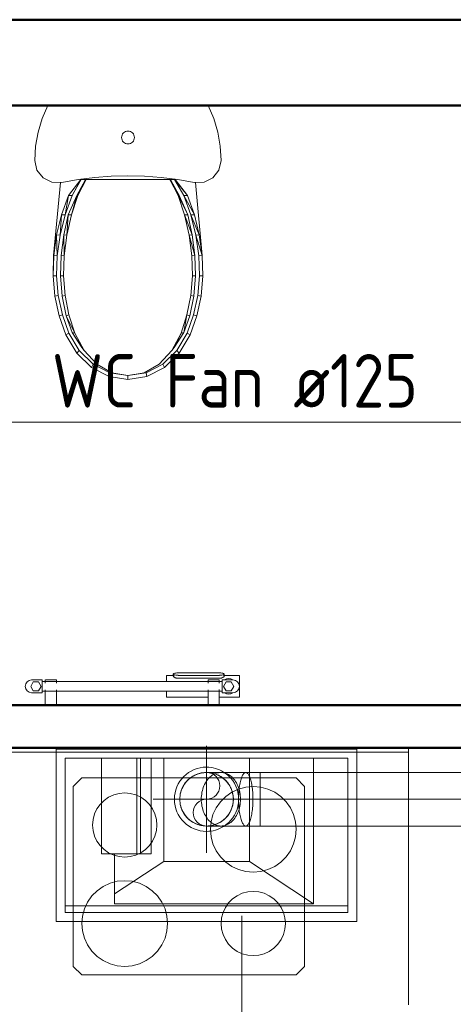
# Model space of a CAD drawing. Header units: millimetres. Extents: x 106 to 22495, y 2709 to 43185.
# Tile 68 of 76: x 17115 to 18128, y 40477 to 42776. Entities that reach past the tile are written whole.
import ezdxf

# ---------------------------------------------------------------- set-up
doc = ezdxf.new("R2010")
doc.units = ezdxf.units.MM
doc.linetypes.add('ADSK_Осевая', pattern=[700, 500, -100, 0, -100])
doc.linetypes.add('ADSK_Скрыто', pattern=[300, 150, -150])
for name, color, linetype, lineweight in [('A-DETL-____-HDLN', 90, 'ADSK_Скрыто', 9), ('A-WALL-____-MCUT', 113, 'Continuous', 50), ('A-WALL-____-OTLN', 113, 'Continuous', 20), ('I-FURN-____-MCUT', 30, 'Continuous', 9), ('I-FURN-____-OTLN', 30, 'Continuous', 20), ('M-EQPM-___-IDEN', 50, 'Continuous', 20), ('M-EQPM-____-OTLN', 50, 'Continuous', 20), ('M-HVAC-DUCT-CNTR', 70, 'ADSK_Осевая', 20), ('M-HVAC-DUCT-OTLN', 70, 'Continuous', 20)]:
    doc.layers.add(name, color=color, linetype=linetype, lineweight=lineweight)
doc.styles.add('GOST Common_1', font='GOST_Common.ttf', dxfattribs={"width": 0.9, "height": 125})

# ---------------------------------------------------------------- blocks, each defined once
blk = doc.blocks.new('Прямая форма - 83 new-611976-В_Этаж 03_Вентиляция')
at = {"layer": 'I-FURN-____-MCUT', "color": 133}
for p, q in [((0, -2142.9), (0, 0)), ((-10, -10), (-10, -2142.9)), ((-10, -2142.9), (0, -2142.9))]:
    blk.add_line(p, q, dxfattribs=at)
at = {"layer": 'I-FURN-____-OTLN', "color": 253}
for p, q in [((-510, -1360.7), (-530, -1380.7)), ((-510, -1360.7), (-530, -1380.7)), ((-90, -1360.7), (-510, -1360.7)), ((-90, -1360.7), (-510, -1360.7)), ((-70, -1380.7), (-90, -1360.7)), ((-70, -1380.7), (-90, -1360.7)), ((-530, -1380.7), (-530, -1880.7)), ((-530, -1380.7), (-530, -1880.7)), ((-460, -1394.1), (-474.3, -1404.1)), ((-444.2, -1386.7), (-460, -1394.1)), ((-427.4, -1382.2), (-444.2, -1386.7)), ((-410, -1380.7), (-427.4, -1382.2)), ((-392.6, -1382.2), (-410, -1380.7)), ((-375.8, -1386.7), (-392.6, -1382.2)), ((-360, -1394.1), (-375.8, -1386.7)), ((-345.7, -1404.1), (-360, -1394.1)), ((-70, -1880.7), (-70, -1380.7)), ((-70, -1880.7), (-70, -1380.7)), ((-486.6, -1416.4), (-496.6, -1430.7)), ((-474.3, -1404.1), (-486.6, -1416.4)), ((-333.4, -1416.4), (-345.7, -1404.1)), ((-323.4, -1430.7), (-333.4, -1416.4)), ((-228.2, -1423.3), (-237.5, -1432.5)), ((-217.5, -1415.8), (-228.2, -1423.3)), ((-205.7, -1410.2), (-217.5, -1415.8)), ((-193, -1406.8), (-205.7, -1410.2)), ((-180, -1405.7), (-193, -1406.8)), ((-167, -1406.8), (-180, -1405.7)), ((-154.3, -1410.2), (-167, -1406.8)), ((-142.5, -1415.8), (-154.3, -1410.2)), ((-131.8, -1423.3), (-142.5, -1415.8)), ((-122.5, -1432.5), (-131.8, -1423.3)), ((-504, -1446.5), (-508.5, -1463.3)), ((-496.6, -1430.7), (-504, -1446.5)), ((-316, -1446.5), (-323.4, -1430.7)), ((-311.5, -1463.3), (-316, -1446.5)), ((-245, -1443.2), (-250.5, -1455.1)), ((-237.5, -1432.5), (-245, -1443.2)), ((-115, -1443.2), (-122.5, -1432.5)), ((-109.5, -1455.1), (-115, -1443.2)), ((-508.5, -1463.3), (-510, -1480.7)), ((-310, -1480.7), (-311.5, -1463.3)), ((-253.9, -1467.7), (-255, -1480.7)), ((-250.5, -1455.1), (-253.9, -1467.7)), ((-106.1, -1467.7), (-109.5, -1455.1)), ((-105, -1480.7), (-106.1, -1467.7)), ((-510, -1480.7), (-508.5, -1498.1)), ((-311.5, -1498.1), (-310, -1480.7)), ((-255, -1480.7), (-253.9, -1493.7)), ((-253.9, -1493.7), (-250.5, -1506.4)), ((-109.5, -1506.4), (-106.1, -1493.7)), ((-106.1, -1493.7), (-105, -1480.7)), ((-508.5, -1498.1), (-504, -1514.9)), ((-504, -1514.9), (-496.6, -1530.7)), ((-323.4, -1530.7), (-316, -1514.9)), ((-316, -1514.9), (-311.5, -1498.1)), ((-250.5, -1506.4), (-245, -1518.2)), ((-115, -1518.2), (-109.5, -1506.4)), ((-496.6, -1530.7), (-486.6, -1545)), ((-333.4, -1545), (-323.4, -1530.7)), ((-245, -1518.2), (-237.5, -1528.9)), ((-237.5, -1528.9), (-228.2, -1538.2)), ((-228.2, -1538.2), (-217.5, -1545.7)), ((-142.5, -1545.7), (-131.8, -1538.2)), ((-131.8, -1538.2), (-122.5, -1528.9)), ((-122.5, -1528.9), (-115, -1518.2)), ((-486.6, -1545), (-474.3, -1557.3)), ((-474.3, -1557.3), (-460, -1567.3)), ((-360, -1567.3), (-345.7, -1557.3)), ((-345.7, -1557.3), (-333.4, -1545)), ((-217.5, -1545.7), (-205.7, -1551.2)), ((-205.7, -1551.2), (-193, -1554.6)), ((-193, -1554.6), (-180, -1555.7)), ((-180, -1555.7), (-167, -1554.6)), ((-167, -1554.6), (-154.3, -1551.2)), ((-154.3, -1551.2), (-142.5, -1545.7)), ((-460, -1567.3), (-444.2, -1574.7)), ((-444.2, -1574.7), (-427.4, -1579.2)), ((-427.4, -1579.2), (-410, -1580.7)), ((-410, -1580.7), (-392.6, -1579.2)), ((-392.6, -1579.2), (-375.8, -1574.7)), ((-375.8, -1574.7), (-360, -1567.3)), ((-240, -1694.1), (-254.3, -1704.1)), ((-224.2, -1686.7), (-240, -1694.1)), ((-207.4, -1682.2), (-224.2, -1686.7)), ((-190, -1680.7), (-207.4, -1682.2)), ((-172.6, -1682.2), (-190, -1680.7)), ((-155.8, -1686.7), (-172.6, -1682.2)), ((-140, -1694.1), (-155.8, -1686.7)), ((-125.7, -1704.1), (-140, -1694.1)), ((-458.2, -1723.3), (-467.5, -1732.5)), ((-447.5, -1715.8), (-458.2, -1723.3)), ((-435.7, -1710.2), (-447.5, -1715.8)), ((-423, -1706.8), (-435.7, -1710.2)), ((-410, -1705.7), (-423, -1706.8)), ((-397, -1706.8), (-410, -1705.7)), ((-384.3, -1710.2), (-397, -1706.8)), ((-372.5, -1715.8), (-384.3, -1710.2)), ((-361.8, -1723.3), (-372.5, -1715.8)), ((-352.5, -1732.5), (-361.8, -1723.3)), ((-266.6, -1716.4), (-276.6, -1730.7)), ((-254.3, -1704.1), (-266.6, -1716.4)), ((-113.4, -1716.4), (-125.7, -1704.1)), ((-103.4, -1730.7), (-113.4, -1716.4)), ((-475, -1743.2), (-480.5, -1755.1)), ((-467.5, -1732.5), (-475, -1743.2)), ((-345, -1743.2), (-352.5, -1732.5)), ((-339.5, -1755.1), (-345, -1743.2)), ((-284, -1746.5), (-288.5, -1763.3)), ((-276.6, -1730.7), (-284, -1746.5)), ((-96, -1746.5), (-103.4, -1730.7)), ((-91.5, -1763.3), (-96, -1746.5)), ((-483.9, -1767.7), (-485, -1780.7)), ((-480.5, -1755.1), (-483.9, -1767.7)), ((-336.1, -1767.7), (-339.5, -1755.1)), ((-335, -1780.7), (-336.1, -1767.7)), ((-288.5, -1763.3), (-290, -1780.7)), ((-90, -1780.7), (-91.5, -1763.3)), ((-485, -1780.7), (-483.9, -1793.7)), ((-336.1, -1793.7), (-335, -1780.7)), ((-290, -1780.7), (-288.5, -1798.1)), ((-91.5, -1798.1), (-90, -1780.7)), ((-483.9, -1793.7), (-480.5, -1806.4)), ((-480.5, -1806.4), (-475, -1818.2)), ((-345, -1818.2), (-339.5, -1806.4)), ((-339.5, -1806.4), (-336.1, -1793.7)), ((-288.5, -1798.1), (-284, -1814.9)), ((-284, -1814.9), (-276.6, -1830.7)), ((-103.4, -1830.7), (-96, -1814.9)), ((-96, -1814.9), (-91.5, -1798.1)), ((-475, -1818.2), (-467.5, -1828.9)), ((-467.5, -1828.9), (-458.2, -1838.2)), ((-458.2, -1838.2), (-447.5, -1845.7)), ((-372.5, -1845.7), (-361.8, -1838.2)), ((-361.8, -1838.2), (-352.5, -1828.9)), ((-352.5, -1828.9), (-345, -1818.2)), ((-276.6, -1830.7), (-266.6, -1845)), ((-113.4, -1845), (-103.4, -1830.7)), ((-447.5, -1845.7), (-435.7, -1851.2)), ((-435.7, -1851.2), (-423, -1854.6)), ((-423, -1854.6), (-410, -1855.7)), ((-410, -1855.7), (-397, -1854.6)), ((-397, -1854.6), (-384.3, -1851.2)), ((-384.3, -1851.2), (-372.5, -1845.7)), ((-266.6, -1845), (-254.3, -1857.3)), ((-254.3, -1857.3), (-240, -1867.3)), ((-140, -1867.3), (-125.7, -1857.3)), ((-125.7, -1857.3), (-113.4, -1845)), ((-530, -1880.7), (-510, -1900.7)), ((-530, -1880.7), (-510, -1900.7)), ((-240, -1867.3), (-224.2, -1874.7)), ((-224.2, -1874.7), (-207.4, -1879.2)), ((-207.4, -1879.2), (-190, -1880.7)), ((-190, -1880.7), (-172.6, -1879.2)), ((-172.6, -1879.2), (-155.8, -1874.7)), ((-155.8, -1874.7), (-140, -1867.3)), ((-70, -1880.7), (-90, -1900.7)), ((-90, -1900.7), (-70, -1880.7)), ((-90, -1900.7), (-510, -1900.7)), ((-510, -1900.7), (-90, -1900.7)), ((-10, -2142.9), (-600, -2142.9))]:
    blk.add_line(p, q, dxfattribs=at)
blk = doc.blocks.new('Прямая форма - FU - 053-611977-В_Этаж 03_Вентиляция')
blk.add_blockref('Прямая форма - 83 new-611976-В_Этаж 03_Вентиляция', (0, 0))
blk = doc.blocks.new('Прямая форма - 83 new-612000-В_Этаж 03_Вентиляция')
at = {"layer": 'A-WALL-____-MCUT', "color": 9}
for p, q in [((7550, 0), (6950, 0)), ((9000, 0), (7550, 0)), ((6950, -200), (7550, -200)), ((7550, -200), (9000, -200))]:
    blk.add_line(p, q, dxfattribs=at)
blk = doc.blocks.new('Прямая форма - SW - 005-612001-В_Этаж 03_Вентиляция')
blk.add_blockref('Прямая форма - 83 new-612000-В_Этаж 03_Вентиляция', (0, 0))
blk = doc.blocks.new('Прямая форма - 83 new-608817-В_Этаж 03_Вентиляция')
at = {"layer": 'M-EQPM-____-OTLN', "color": 253}
for p, q in [((200.1, -30.5), (186.8, 0)), ((-186.8, 0), (-200.1, -30.5)), ((-200.1, -30.5), (-209.7, -62.4)), ((209.7, -62.4), (200.1, -30.5)), ((-209.7, -62.4), (-215.5, -95.2)), ((-13.9, -69.2), (-12.5, -66.6)), ((-12.5, -66.6), (-10.6, -64.4)), ((-10.6, -64.4), (-8.3, -62.5)), ((-8.3, -62.5), (-5.7, -61.1)), ((-5.7, -61.1), (-2.9, -60.3)), ((-2.9, -60.3), (0, -60)), ((0, -60), (2.9, -60.3)), ((2.9, -60.3), (5.7, -61.1)), ((5.7, -61.1), (8.3, -62.5)), ((8.3, -62.5), (10.6, -64.4)), ((10.6, -64.4), (12.5, -66.6)), ((12.5, -66.6), (13.9, -69.2)), ((215.5, -95.2), (209.7, -62.4)), ((-15, -75), (-14.7, -72.1)), ((-14.7, -77.9), (-15, -75)), ((-14.7, -72.1), (-13.9, -69.2)), ((-13.9, -80.7), (-14.7, -77.9)), ((-12.5, -83.3), (-13.9, -80.7)), ((-10.6, -85.6), (-12.5, -83.3)), ((-8.3, -87.4), (-10.6, -85.6)), ((-5.7, -88.8), (-8.3, -87.4)), ((-2.9, -89.7), (-5.7, -88.8)), ((0, -90), (-2.9, -89.7)), ((2.9, -89.7), (0, -90)), ((5.7, -88.8), (2.9, -89.7)), ((8.3, -87.4), (5.7, -88.8)), ((10.6, -85.6), (8.3, -87.4)), ((12.5, -83.3), (10.6, -85.6)), ((13.9, -80.7), (12.5, -83.3)), ((13.9, -69.2), (14.7, -72.1)), ((14.7, -77.9), (13.9, -80.7)), ((14.7, -72.1), (15, -75)), ((15, -75), (14.7, -77.9)), ((-215.5, -95.2), (-217.5, -128.5)), ((217.5, -128.5), (215.5, -95.2)), ((-217.5, -128.5), (-212.4, -151)), ((212.4, -151), (217.5, -128.5)), ((-212.4, -151), (-198.2, -169.1)), ((198.2, -169.1), (212.4, -151)), ((-198.2, -169.1), (-177.6, -179.5)), ((-177.6, -179.5), (-154.5, -180)), ((-157.8, -179.9), (-173.5, -350.4)), ((-154.5, -180), (-116.2, -173.2)), ((-138.7, -210.1), (-110.2, -172.9)), ((-130.1, -210.2), (-110.2, -172.9)), ((-108.9, -172.9), (-130.1, -210.2)), ((-119.6, -210.1), (-99.2, -172.9)), ((-117.1, -210.2), (-99.2, -172.9)), ((-98, -172.9), (-117.1, -210.2)), ((-116.2, -173.2), (-77.6, -168.3)), ((-110.2, -172.9), (-108.9, -172.9)), ((-108.9, -172.9), (-99.2, -172.9)), ((-99.2, -172.9), (-98, -172.9)), ((-98, -172.9), (98, -172.9)), ((-77.6, -168.3), (-38.9, -165.4)), ((-38.9, -165.4), (0, -164.4)), ((38.9, -165.4), (0, -164.4)), ((77.6, -168.3), (38.9, -165.4)), ((77.6, -168.3), (116.2, -173.2)), ((98, -172.9), (99.2, -172.9)), ((98, -172.9), (119.6, -210.1)), ((117.1, -210.2), (98, -172.9)), ((99.2, -172.9), (108.9, -172.9)), ((99.2, -172.9), (119.6, -210.1)), ((108.9, -172.9), (110.2, -172.9)), ((108.9, -172.9), (138.7, -210.1)), ((130.1, -210.2), (108.9, -172.9)), ((110.2, -172.9), (138.7, -210.1)), ((116.2, -173.2), (154.5, -180)), ((154.5, -180), (177.6, -179.5)), ((173.5, -350.4), (157.8, -179.9)), ((177.6, -179.5), (198.2, -169.1)), ((-154.9, -255.3), (-138.7, -210.1)), ((-146.7, -255.5), (-138.7, -210.1)), ((-130.1, -210.2), (-146.7, -255.5)), ((-139.4, -255.3), (-119.6, -210.1)), ((-138.7, -210.1), (-130.1, -210.2)), ((-132, -255.5), (-119.6, -210.1)), ((-117.1, -210.2), (-132, -255.5)), ((-119.6, -210.1), (-117.1, -210.2)), ((119.6, -210.1), (117.1, -210.2)), ((117.1, -210.2), (139.4, -255.3)), ((132, -255.5), (117.1, -210.2)), ((119.6, -210.1), (139.4, -255.3)), ((138.7, -210.1), (130.1, -210.2)), ((130.1, -210.2), (154.9, -255.3)), ((146.7, -255.5), (130.1, -210.2)), ((138.7, -210.1), (154.9, -255.3)), ((-166.5, -302.2), (-154.9, -255.3)), ((-158.6, -302.8), (-154.9, -255.3)), ((-146.7, -255.5), (-158.6, -302.8)), ((-154.9, -255.3), (-146.7, -255.5)), ((-149.8, -302.2), (-139.4, -255.3)), ((-142.7, -302.8), (-139.4, -255.3)), ((-132, -255.5), (-142.7, -302.8)), ((-139.4, -255.3), (-132, -255.5)), ((139.4, -255.3), (132, -255.5)), ((132, -255.5), (149.8, -302.2)), ((142.7, -302.8), (132, -255.5)), ((139.4, -255.3), (149.8, -302.2)), ((154.9, -255.3), (146.7, -255.5)), ((146.7, -255.5), (166.5, -302.2)), ((158.6, -302.8), (146.7, -255.5)), ((154.9, -255.3), (166.5, -302.2)), ((-173.3, -350.4), (-166.5, -302.2)), ((-165.6, -351.3), (-166.5, -302.2)), ((-166.5, -302.2), (-158.6, -302.8)), ((-158.6, -302.8), (-165.6, -351.3)), ((-156, -350.4), (-149.8, -302.2)), ((-149, -351.3), (-149.8, -302.2)), ((-149.8, -302.2), (-142.7, -302.8)), ((-142.7, -302.8), (-149, -351.3)), ((149.8, -302.2), (142.7, -302.8)), ((142.7, -302.8), (156, -350.4)), ((149, -351.3), (142.7, -302.8)), ((149.8, -302.2), (156, -350.4)), ((166.5, -302.2), (158.6, -302.8)), ((158.6, -302.8), (173.3, -350.4)), ((165.6, -351.3), (158.6, -302.8)), ((166.5, -302.2), (173.3, -350.4)), ((-175, -398.1), (-173.5, -350.4)), ((-174.8, -398.1), (-173.3, -350.4)), ((-173.3, -350.4), (-165.6, -351.3)), ((-165.6, -351.3), (-167, -397.7)), ((-157.3, -398.1), (-156, -350.4)), ((-156, -350.4), (-149, -351.3)), ((-149, -351.3), (-150.3, -397.7)), ((156, -350.4), (149, -351.3)), ((150.3, -397.7), (149, -351.3)), ((156, -350.4), (157.3, -398.1)), ((173.3, -350.4), (165.6, -351.3)), ((167, -397.7), (165.6, -351.3)), ((173.3, -350.4), (174.8, -398.1)), ((175, -398.1), (173.5, -350.4)), ((-170.7, -445.5), (-175, -398.1)), ((-167, -397.7), (-174.8, -398.1)), ((-170.5, -445.5), (-174.8, -398.1)), ((-162.8, -443.9), (-167, -397.7)), ((-150.3, -397.7), (-157.3, -398.1)), ((-153.4, -445.5), (-157.3, -398.1)), ((-146.5, -443.9), (-150.3, -397.7)), ((150.3, -397.7), (146.5, -443.9)), ((157.3, -398.1), (150.3, -397.7)), ((157.3, -398.1), (153.4, -445.5)), ((167, -397.7), (162.8, -443.9)), ((174.8, -398.1), (167, -397.7)), ((174.8, -398.1), (170.5, -445.5)), ((170.7, -445.5), (175, -398.1)), ((-170.7, -445.5), (-160.6, -491.7)), ((-170.5, -445.5), (-162.8, -443.9)), ((-160.4, -491.7), (-170.5, -445.5)), ((-153, -488.9), (-162.8, -443.9)), ((-153.4, -445.5), (-146.5, -443.9)), ((-144.4, -491.7), (-153.4, -445.5)), ((-146.5, -443.9), (-137.7, -488.9)), ((137.7, -488.9), (146.5, -443.9)), ((153.4, -445.5), (144.4, -491.7)), ((146.5, -443.9), (153.4, -445.5)), ((153, -488.9), (162.8, -443.9)), ((170.5, -445.5), (160.4, -491.7)), ((160.6, -491.7), (170.7, -445.5)), ((162.8, -443.9), (170.5, -445.5)), ((-160.6, -491.7), (-144.9, -535.9)), ((-160.4, -491.7), (-153, -488.9)), ((-144.8, -535.9), (-160.4, -491.7)), ((-137.8, -531.8), (-153, -488.9)), ((-144.4, -491.7), (-137.7, -488.9)), ((-130.3, -530.2), (-144.4, -491.7)), ((-124, -531.8), (-144.4, -491.7)), ((-137.7, -488.9), (-124, -531.8)), ((124, -531.8), (137.7, -488.9)), ((137.7, -488.9), (130.3, -530.2)), ((144.4, -491.7), (130.3, -530.2)), ((144.4, -491.7), (137.7, -488.9)), ((153, -488.9), (137.8, -531.8)), ((160.4, -491.7), (144.8, -535.9)), ((144.9, -535.9), (160.6, -491.7)), ((160.4, -491.7), (153, -488.9)), ((-144.9, -535.9), (-119.7, -578.7)), ((-144.8, -535.9), (-137.8, -531.8)), ((-119.6, -578.7), (-144.8, -535.9)), ((-113.8, -572.6), (-137.8, -531.8)), ((-107.6, -565), (-130.3, -530.2)), ((-102.4, -572.6), (-130.3, -530.2)), ((-130.3, -530.2), (-124, -531.8)), ((-124, -531.8), (-102.4, -572.6)), ((102.4, -572.6), (124, -531.8)), ((130.3, -530.2), (107.6, -565)), ((124, -531.8), (107.6, -565)), ((113.8, -572.6), (137.8, -531.8)), ((144.8, -535.9), (119.6, -578.7)), ((119.7, -578.7), (144.9, -535.9)), ((130.3, -530.2), (124, -531.8)), ((137.8, -531.8), (144.8, -535.9)), ((-119.6, -578.7), (-113.8, -572.6)), ((-81.1, -604.2), (-113.8, -572.6)), ((-102.4, -572.6), (-107.6, -565)), ((-73, -604.2), (-102.4, -572.6)), ((73, -604.2), (102.4, -572.6)), ((81.1, -604.2), (113.8, -572.6)), ((107.6, -565), (102.4, -572.6)), ((119.6, -578.7), (113.8, -572.6)), ((-119.7, -578.7), (-85.3, -611.8)), ((-85.2, -611.8), (-119.6, -578.7)), ((119.6, -578.7), (85.2, -611.8)), ((85.3, -611.8), (119.7, -578.7)), ((-85.3, -611.8), (-44.3, -632.8)), ((-85.2, -611.8), (-81.1, -604.2)), ((-44.3, -632.8), (-85.2, -611.8)), ((-42.2, -624.1), (-81.1, -604.2)), ((-37.9, -624.1), (-73, -604.2)), ((37.9, -624.1), (73, -604.2)), ((42.2, -624.1), (81.1, -604.2)), ((85.2, -611.8), (44.3, -632.8)), ((44.3, -632.8), (85.3, -611.8)), ((85.2, -611.8), (81.1, -604.2)), ((-44.3, -632.8), (-42.2, -624.1)), ((0, -640), (-44.3, -632.8)), ((-44.3, -632.8), (0, -640)), ((0, -631), (-42.2, -624.1)), ((-37.9, -624.1), (0, -631)), ((42.2, -624.1), (0, -631)), ((0, -631), (37.9, -624.1)), ((0, -640), (0, -631)), ((44.3, -632.8), (0, -640)), ((0, -640), (44.3, -632.8)), ((44.3, -632.8), (42.2, -624.1))]:
    blk.add_line(p, q, dxfattribs=at)
blk = doc.blocks.new('Прямая форма - FU - 054-613579-В_Этаж 03_Вентиляция')
blk.add_blockref('Прямая форма - 83 new-608817-В_Этаж 03_Вентиляция', (0, 0))
blk = doc.blocks.new('Прямая форма - 83 new-613586-В_Этаж 03_Вентиляция')
at = {"layer": 'A-WALL-____-MCUT', "color": 9}
for p, q in [((2424.2, 0), (897, 0)), ((100, -100), (2424.2, -100))]:
    blk.add_line(p, q, dxfattribs=at)
blk = doc.blocks.new('Прямая форма - SW - 010-613587-В_Этаж 03_Вентиляция')
blk.add_blockref('Прямая форма - 83 new-613586-В_Этаж 03_Вентиляция', (0, 0))
blk = doc.blocks.new('83 new_ifc_RVT-1-В_Этаж 03_Вентиляция')
at = {"layer": 'A-WALL-____-OTLN', "color": 253, "lineweight": 20}
for name, p in [('Прямая форма - SW - 005-612001-В_Этаж 03_Вентиляция', (20910.3, 42775.8)), ('Прямая форма - SW - 010-613587-В_Этаж 03_Вентиляция', (26610.3, 41175.8))]:
    blk.add_blockref(name, p, dxfattribs=at)
at = {"layer": 'I-FURN-____-OTLN', "color": 253, "lineweight": 20, "rotation": 90}
blk.add_blockref('Прямая форма - FU - 053-611977-В_Этаж 03_Вентиляция', (26760.3, 41075.8), dxfattribs=at)
at = {"layer": 'M-EQPM-____-OTLN', "color": 253, "lineweight": 20}
blk.add_blockref('Прямая форма - FU - 054-613579-В_Этаж 03_Вентиляция', (28248.6, 42575.8), dxfattribs=at)
blk = doc.blocks.new('ADSK_Отвод_Круглый - Стандарт-1647486-В_Этаж 03_Вентиляция')
at = {"layer": 'M-HVAC-DUCT-OTLN', "color": 5}
for p, q in [((28465.5, 41018.4), (28432, 41018.4)), ((28523.5, 41018.4), (28465.5, 41018.4)), ((28557, 41018.4), (28523.5, 41018.4)), ((28557, 40955.9), (28557, 41018.4)), ((28557, 40893.4), (28557, 40955.9)), ((28432, 40893.4), (28465.5, 40893.4)), ((28465.5, 40893.4), (28523.5, 40893.4)), ((28523.5, 40893.4), (28557, 40893.4))]:
    blk.add_line(p, q, dxfattribs=at)
at = {"layer": 'M-HVAC-DUCT-OTLN', "color": 151}
for p, q in [((28557, 40955.9), (28557, 41018.4)), ((28557, 40893.4), (28557, 40955.9))]:
    blk.add_line(p, q, dxfattribs=at)
at = {"layer": 'M-HVAC-DUCT-OTLN', "color": 171}
for start, end in [(90, 180), (39.4419, 90), (26.3474, 39.1368), (0, 26.2047), (180, 270), (270, 0)]:
    blk.add_arc((28432, 40955.9), 62.5, start, end, dxfattribs=at)
at = {"layer": 'M-HVAC-DUCT-OTLN', "color": 5}
for points in [[(28369.5, 40955.9), (28369.5, 40961.4), (28370.9, 40972.3), (28377.2, 40987.5), (28387.3, 41000.6), (28400.4, 41010.7), (28415.6, 41017), (28426.5, 41018.4), (28432, 41018.4)], [(28419.7, 40955.9), (28419.7, 40961.4), (28420.8, 40972.3), (28425.4, 40987.5), (28432.8, 41000.6), (28442.3, 41010.7), (28453.5, 41017), (28461.5, 41018.4), (28465.5, 41018.4)], [(28506.7, 40955.9), (28506.7, 40961.4), (28507.1, 40972.3), (28508.8, 40987.5), (28511.5, 41000.6), (28515, 41010.7), (28519.1, 41017), (28522.1, 41018.4), (28523.5, 41018.4)], [(28432, 40893.4), (28426.5, 40893.4), (28415.6, 40894.9), (28400.4, 40901.2), (28387.3, 40911.2), (28377.2, 40924.3), (28370.9, 40939.6), (28369.5, 40950.5), (28369.5, 40955.9)], [(28465.5, 40893.4), (28461.5, 40893.4), (28453.5, 40894.9), (28442.3, 40901.2), (28432.8, 40911.2), (28425.4, 40924.3), (28420.8, 40939.6), (28419.7, 40950.5), (28419.7, 40955.9)], [(28523.5, 40893.4), (28522.1, 40893.4), (28519.1, 40894.9), (28515, 40901.2), (28511.5, 40911.2), (28508.8, 40924.3), (28507.1, 40939.6), (28506.7, 40950.5), (28506.7, 40955.9)]]:
    blk.add_open_spline(points, degree=3, dxfattribs=at)
at = {"layer": 'M-HVAC-DUCT-OTLN', "color": 171}
for points, knots in [([(28432, 41018.4), (28437.4, 41018.4), (28448.3, 41017), (28463.6, 41010.7), (28473.9, 41002.7), (28479, 40997.2), (28480.3, 40995.6)], [0, 0, 0, 0, 0.1666667, 0.3333333, 0.5, 0.5617563, 0.5617563, 0.5617563, 0.5617563]), ([(28480.5, 40995.4), (28482.6, 40992.8), (28485.2, 40989), (28487.4, 40984.9), (28488, 40983.7)], [0.5651462, 0.5651462, 0.5651462, 0.5651462, 0.6666667, 0.7072507, 0.7072507, 0.7072507, 0.7072507]), ([(28488.1, 40983.5), (28489.9, 40979.9), (28493.2, 40970.9), (28494.5, 40961.4), (28494.5, 40955.9)], [0.7088368, 0.7088368, 0.7088368, 0.7088368, 0.8333333, 1, 1, 1, 1])]:
    blk.add_open_spline(points, degree=3, knots=knots, dxfattribs=at)
for points in [[(28465.5, 41018.4), (28469.5, 41018.4), (28477.5, 41017), (28488.6, 41010.7), (28498.2, 41000.6), (28505.6, 40987.5), (28510.2, 40972.3), (28511.2, 40961.4), (28511.2, 40955.9)], [(28523.5, 41018.4), (28524.9, 41018.4), (28527.9, 41017), (28532, 41010.7), (28535.5, 41000.6), (28538.2, 40987.5), (28539.9, 40972.3), (28540.2, 40961.4), (28540.2, 40955.9)], [(28494.5, 40955.9), (28494.5, 40950.5), (28493.1, 40939.6), (28486.7, 40924.3), (28476.7, 40911.2), (28463.6, 40901.2), (28448.3, 40894.9), (28437.4, 40893.4), (28432, 40893.4)], [(28511.2, 40955.9), (28511.2, 40950.5), (28510.2, 40939.6), (28505.6, 40924.3), (28498.2, 40911.2), (28488.6, 40901.2), (28477.5, 40894.9), (28469.5, 40893.4), (28465.5, 40893.4)], [(28540.2, 40955.9), (28540.2, 40950.5), (28539.9, 40939.6), (28538.2, 40924.3), (28535.5, 40911.2), (28532, 40901.2), (28527.9, 40894.9), (28524.9, 40893.4), (28523.5, 40893.4)]]:
    blk.add_open_spline(points, degree=3, dxfattribs=at)
blk = doc.blocks.new('Кухня вытяжка встраиваемая - 702w x 402d x 283h-1604134-В_Этаж 03_Вентиляция')
at = {"layer": 'A-DETL-____-HDLN', "color": 170}
for p, q in [((-308.5, -21.7), (-308.5, -21.5)), ((-287.5, -21.7), (-287.5, -21.5)), ((-57.5, -21.5), (-57.5, -22)), ((-207.5, -29.8), (-207.5, -29.5)), ((-57.5, -59.9), (-57.5, -59.9)), ((-308.5, -146.5), (-308.5, -146.3)), ((-287.5, -146.5), (-287.5, -146.3)), ((-207.5, -144.3), (-207.5, -144)), ((-57.5, -146), (-57.5, -146.5))]:
    blk.add_line(p, q, dxfattribs=at)
for start, end in [(122.0204, 122.2229), (167.1429, 167.4998), (179.7991, 179.9618), (192.1857, 192.8571)]:
    blk.add_arc((42.5, -84), 75, start, end, dxfattribs=at)
at = {"layer": 'M-EQPM-____-OTLN', "color": 5}
for p, q in [((-308.5, -21.5), (-308.5, 201)), ((-308.5, 201), (393.5, 201)), ((393.5, 201), (393.5, -201)), ((-287.5, -21.5), (-287.5, 180)), ((-287.5, 180), (372.5, 180)), ((-287.5, 165), (372.5, 165)), ((372.5, 180), (372.5, -180)), ((-207.5, -21.5), (-207.5, 160)), ((257.5, 160), (-207.5, 160)), ((-207.5, 160), (-57.5, 61.1)), ((257.5, 160), (257.5, 43.7)), ((142.5, 61.1), (257.5, 136.9)), ((-57.5, 61.1), (-57.5, -21.5)), ((142.5, 61.1), (-57.5, 61.1)), ((142.5, -180), (142.5, 61.1)), ((171.8, 43.7), (171.8, -180)), ((171.8, 43.7), (287.6, 43.7)), ((197, 43.7), (197, -180)), ((205.5, 43.7), (205.5, -180)), ((287.6, 43.7), (287.6, -180)), ((-308.5, -201), (-308.5, -146.5)), ((-287.5, -180), (-287.5, -146.5)), ((-207.5, -180), (-207.5, -146.5)), ((-57.5, -146.5), (-57.5, -180)), ((372.5, -180), (-287.5, -180)), ((393.5, -201), (-308.5, -201))]:
    blk.add_line(p, q, dxfattribs=at)
at = {"layer": 'M-EQPM-____-OTLN', "color": 171}
for p, q in [((-308.5, -146.2), (-308.5, -21.8)), ((-287.5, -146.3), (-287.5, -21.7)), ((-207.5, -29.5), (-207.5, -21.6)), ((-57.5, -22), (-57.5, -59.8)), ((-207.5, -144), (-207.5, -29.9)), ((-57.5, -60), (-57.5, -146)), ((-207.5, -146.4), (-207.5, -144.4))]:
    blk.add_line(p, q, dxfattribs=at)
for start, end in [(122.2612, 167.1429), (167.538, 179.7609), (180, 192.1475), (192.8571, 238.0179)]:
    blk.add_arc((42.5, -84), 75, start, end, dxfattribs=at)
at = {"layer": 'M-EQPM-____-OTLN', "color": 5}
for start, end in [(90, 121.9821), (270, 90), (238.0179, 270)]:
    blk.add_arc((42.5, -84), 75, start, end, dxfattribs=at)
blk = doc.blocks.new('THERMEX_Электрический_полотенцесушитель_Menta - THERMEX_MENTA-1657908-В_Этаж 03_Вентиляция')
at = {"layer": 'A-DETL-____-HDLN'}
for p, q in [((-202.9, 15), (-202.9, 15)), ((-202.9, 15), (-202.9, 15)), ((-177.1, 15), (-177.1, 15)), ((-177.1, 15), (-177.1, 15)), ((177.1, 15), (177.1, 15)), ((177.1, 15), (177.1, 15)), ((202.9, 15), (202.9, 15)), ((202.9, 15), (202.9, 15)), ((-202.9, -45), (-202.9, -45)), ((-202.9, -45), (-202.9, -45)), ((-177.1, -45), (-177.1, -45)), ((-177.1, -45), (-177.1, -45)), ((177.1, -45), (177.1, -45)), ((177.1, -45), (177.1, -45)), ((202.9, -45), (202.9, -45)), ((202.9, -45), (202.9, -45))]:
    blk.add_line(p, q, dxfattribs=at)
at = {"layer": 'M-EQPM-____-OTLN'}
for p, q in [((97.9, 25), (80, 25)), ((80, 25), (80, 11.1)), ((95.8, 28.6), (95.8, 24.1)), ((203.8, 31.4), (106.8, 31.4)), ((106.8, 25.7), (203.8, 25.7)), ((250, 25), (212.6, 25)), ((214.8, 24.1), (214.8, 28.6)), ((250, -25), (250, 25)), ((-231, 10.4), (-237, 0)), ((-237, 0), (-231, -10.4)), ((-210, 15), (-235, 15)), ((-219, 10.4), (-231, 10.4)), ((-213, 0), (-219, 10.4)), ((-219, -10.4), (-213, 0)), ((-210, -15), (-210, 15)), ((210, 11), (-210, 11)), ((-203, 15), (-203, 7.7)), ((-203, 15), (-203, 11)), ((-202.9, 15), (-202.9, 15)), ((-177.1, 15), (-177.1, 15)), ((-177, 7.8), (-177, 15)), ((-177, 11), (-177, 15)), ((203.8, 18.8), (106.8, 18.8)), ((177, 15), (177, 7.8)), ((177, 15), (177, 11)), ((177.1, 15), (177.1, 15)), ((202.9, 15), (202.9, 15)), ((203, 7.8), (203, 15)), ((203, 11), (203, 15)), ((235, 15), (210, 15)), ((210, 15), (210, -15)), ((219, 10.4), (213, 0)), ((213, 0), (219, -10.4)), ((231, 10.4), (219, 10.4)), ((237, 0), (231, 10.4)), ((231, -10.4), (237, 0)), ((-235, -15), (-210, -15)), ((-231, -10.4), (-219, -10.4)), ((-210, -11), (210, -11)), ((-203, -7.8), (-203, -45)), ((-203, -11), (-203, -45)), ((-177, -45), (-177, -7.8)), ((-177, -45), (-177, -11)), ((80, -11), (80, -25)), ((177, -7.8), (177, -45)), ((177, -11), (177, -45)), ((203, -45), (203, -7.7)), ((203, -45), (203, -11)), ((210, -15), (235, -15)), ((219, -10.4), (231, -10.4)), ((-202.9, -45), (-202.9, -45)), ((-177.1, -45), (-177.1, -45)), ((80, -25), (177.1, -25)), ((177.1, -45), (177.1, -45)), ((202.9, -25), (250, -25)), ((202.9, -45), (202.9, -45))]:
    blk.add_line(p, q, dxfattribs=at)
at = {"layer": 'M-EQPM-____-OTLN', "flags": 128}
for points in [[(-202.9, 15), (-202.4, 15), (-201.3, 15), (-199.7, 15), (-197.6, 15), (-195.3, 15), (-192.7, 15), (-190, 15)], [(-190, 15), (-187.3, 15), (-184.7, 15), (-182.4, 15), (-180.3, 15), (-178.7, 15), (-177.6, 15), (-177.1, 15)], [(177.1, 15), (177.6, 15), (178.7, 15), (180.3, 15), (182.4, 15), (184.7, 15), (187.3, 15), (190, 15)], [(190, 15), (192.7, 15), (195.3, 15), (197.6, 15), (199.7, 15), (201.3, 15), (202.4, 15), (202.9, 15)], [(-190, -45), (-192.7, -45), (-195.3, -45), (-197.6, -45), (-199.7, -45), (-201.3, -45), (-202.4, -45), (-202.9, -45)], [(-177.1, -45), (-177.6, -45), (-178.7, -45), (-180.3, -45), (-182.4, -45), (-184.7, -45), (-187.3, -45), (-190, -45)], [(190, -45), (187.3, -45), (184.7, -45), (182.4, -45), (180.3, -45), (178.7, -45), (177.6, -45), (177.1, -45)], [(202.9, -45), (202.4, -45), (201.3, -45), (199.7, -45), (197.6, -45), (195.3, -45), (192.7, -45), (190, -45)]]:
    blk.add_lwpolyline(points, dxfattribs=at)
at = {"layer": 'M-EQPM-____-OTLN'}
for centre, radius, start, end in [((-235, 0), 15, 90, 270), ((225, 0), 18, 56.9143, 123.0857), ((235, 0), 15, 270, 90), ((225, 0), 18, 236.9143, 303.0857)]:
    blk.add_arc(centre, radius, start, end, dxfattribs=at)
for centre, start_param, end_param in [((106.8, 28.6), 4.712389, 7.853982), ((203.8, 28.6), 1.570796, 4.712389)]:
    blk.add_ellipse(centre, major_axis=(-11, 0), ratio=0.258819, start_param=start_param, end_param=end_param, dxfattribs=at)
for points, knots in [([(106.8, 18.8), (105.8, 18.8), (104, 18.9), (101.5, 19.6), (99.3, 20.6), (97.4, 21.9), (96.3, 22.9), (95.9, 23.6), (95.8, 23.8), (95.8, 23.8)], [0, 0, 0, 0, 0.1111111, 0.2222222, 0.3333333, 0.4444444, 0.5833333, 0.6527778, 0.6666667, 0.6666667, 0.6666667, 0.6666667]), ([(214.7, 23.8), (214.6, 23.5), (214.2, 22.8), (212.6, 21.5), (210.6, 20.3), (208.7, 19.6), (206.6, 19), (204.9, 18.8), (203.8, 18.8)], [0.3333333, 0.3333333, 0.3333333, 0.3333333, 0.4444444, 0.5833333, 0.7222222, 0.7916667, 0.8611111, 1, 1, 1, 1])]:
    blk.add_open_spline(points, degree=3, knots=knots, dxfattribs=at)
blk = doc.blocks.new('ADSK_M_Оборудование - ADSK_Наименование_25-431939-В_Этаж 03_Вентиляция')
at = {"layer": 'M-EQPM-___-IDEN'}
blk.add_line((-12.5, 0), (12.5, 0), dxfattribs=at)

msp = doc.modelspace()

# ---------------------------------------------------------------- linework, layer by layer
at = {"layer": 'A-DETL-____-HDLN', "color": 170}
for start, end in [(103.7779, 104.0101), (149.0669, 149.3537), (133.7635, 134.0479), (164.2672, 164.6151), (25.7143, 26.5642), (194.9222, 195.2931), (210.289, 210.5546), (225.4771, 225.8604), (255.6218, 256.2221)]:
    msp.add_arc((17551.6, 40955.9), 62.5, start, end, dxfattribs=at)
at = {"layer": 'M-EQPM-___-IDEN'}
msp.add_line((17633.9, 40683.7), (17633.9, 40269), dxfattribs=at)
at = {"layer": 'M-HVAC-DUCT-CNTR', "color": 5}
for p, q in [((17551.6, 40830.9), (17551.6, 41080.9)), ((17426.6, 40955.9), (17676.6, 40955.9)), ((17676.6, 40955.9), (17551.6, 40955.9)), ((17676.6, 40955.9), (19551.6, 40955.9))]:
    msp.add_line(p, q, dxfattribs=at)
at = {"layer": 'M-HVAC-DUCT-CNTR', "color": 151}
msp.add_line((17676.6, 40955.9), (19551.6, 40955.9), dxfattribs=at)
at = {"layer": 'M-HVAC-DUCT-OTLN', "color": 5}
for p, q in [((19551.6, 41018.4), (17676.6, 41018.4)), ((17676.6, 41018.4), (17676.6, 40893.4)), ((17676.6, 40893.4), (19551.6, 40893.4))]:
    msp.add_line(p, q, dxfattribs=at)
at = {"layer": 'M-HVAC-DUCT-OTLN', "color": 171}
for centre, radius, start, end in [((17551.6, 40955.9), 62.5, 104.0559, 126.2008), ((17551.6, 40955.9), 62.5, 51.4286, 101.0036), ((17551.6, 40987.2), 31.2, 270, 90), ((17551.6, 40955.9), 62.5, 149.3995, 152.8285), ((17551.6, 40955.9), 62.5, 134.0938, 149.0211), ((17551.6, 40955.9), 62.5, 130.583, 133.7177), ((17551.6, 40955.9), 62.5, 40.0188, 51.3337), ((17551.6, 40955.9), 62.5, 26.6101, 39.9235), ((17551.6, 40955.9), 62.5, 164.661, 180), ((17551.6, 40955.9), 62.5, 156.6941, 164.2214), ((17551.6, 40955.9), 62.5, 0, 25.7143), ((17551.6, 40955.9), 62.5, 180, 194.8764), ((17551.6, 40955.9), 62.5, 195.339, 203.3059), ((17551.6, 40924.7), 31.3, 90, 270), ((17551.6, 40955.9), 62.5, 258.9964, 0), ((17551.6, 40955.9), 62.5, 207.1715, 210.2432), ((17551.6, 40955.9), 62.5, 210.6005, 225.4312), ((17551.6, 40955.9), 62.5, 225.9062, 229.417), ((17551.6, 40955.9), 62.5, 233.7992, 255.5759)]:
    msp.add_arc(centre, radius, start, end, dxfattribs=at)
at = {"layer": 'M-HVAC-DUCT-OTLN', "color": 5}
for start, end in [(101.0036, 103.6312), (126.2008, 130.583), (152.8285, 156.6941), (203.3059, 207.1715), (229.417, 233.7992), (256.3688, 258.9964)]:
    msp.add_arc((17551.6, 40955.9), 62.5, start, end, dxfattribs=at)

# ---------------------------------------------------------------- block references
at = {"lineweight": 9}
msp.add_blockref('83 new_ifc_RVT-1-В_Этаж 03_Вентиляция', (-10880.4, 0), dxfattribs=at)
at = {"layer": 'A-DETL-____-HDLN'}
msp.add_blockref('THERMEX_Электрический_полотенцесушитель_Menta - THERMEX_MENTA-1657908-В_Этаж 03_Вентиляция', (17378.2, 41219.5), dxfattribs=at)
at = {"layer": 'A-DETL-____-HDLN', "color": 170, "rotation": 180}
msp.add_blockref('Кухня вытяжка встраиваемая - 702w x 402d x 283h-1604134-В_Этаж 03_Вентиляция', (17594.1, 40871.9), dxfattribs=at)
at = {"layer": 'M-EQPM-___-IDEN', "xscale": 49.99999999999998, "yscale": 49.99999999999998, "zscale": 49.99999999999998}
msp.add_blockref('ADSK_M_Оборудование - ADSK_Наименование_25-431939-В_Этаж 03_Вентиляция', (17617, 41836.4), dxfattribs=at)
at = {"layer": 'M-HVAC-DUCT-OTLN', "color": 5}
msp.add_blockref('ADSK_Отвод_Круглый - Стандарт-1647486-В_Этаж 03_Вентиляция', (-10880.4, 0), dxfattribs=at)

# ---------------------------------------------------------------- texts
at = {"layer": 'M-EQPM-___-IDEN', "lineweight": 9, "insert": (17190.5, 41995.3), "char_height": 125, "width": 1020.949, "attachment_point": 1, "style": 'GOST Common_1'}
msp.add_mtext('WC Fan ø125', dxfattribs=at)

doc.saveas('drawing.dxf')
